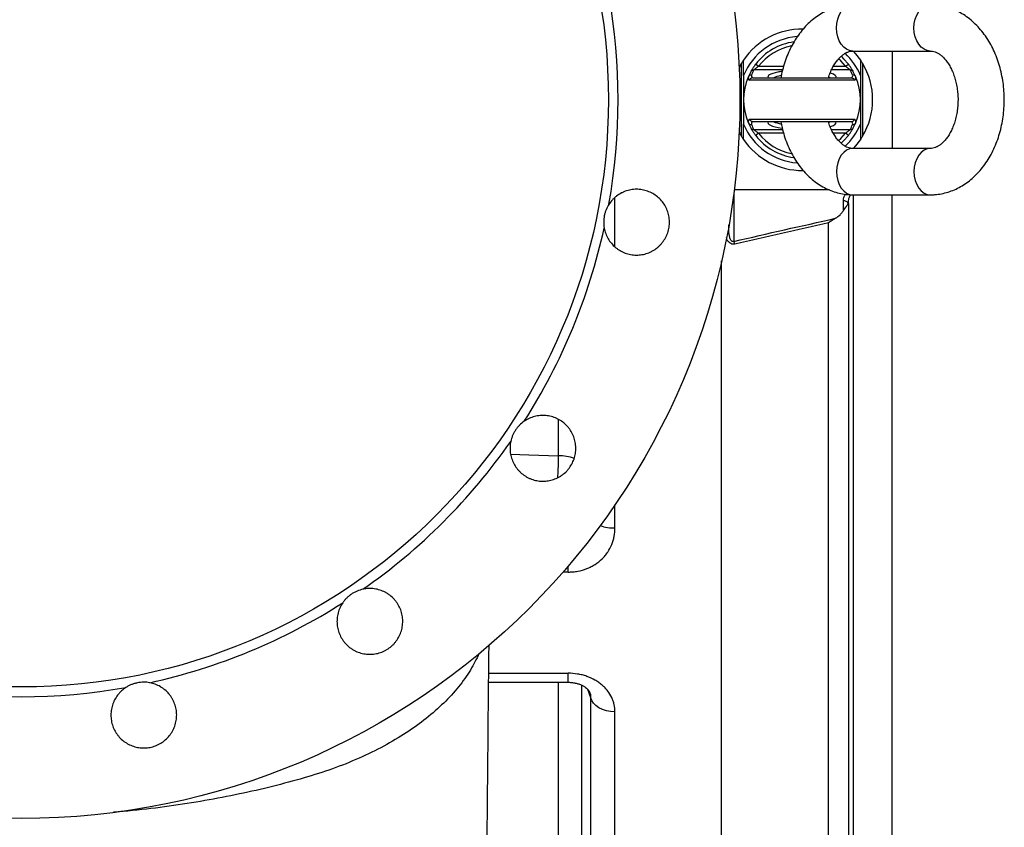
# Model space of a CAD drawing. Header units: millimetres. Extents: x 896 to 16363, y 5425 to 12175.
# Tile 3 of 15: x 2917 to 4939, y 7682 to 9340. Entities that reach past the tile are written whole.
import ezdxf

# ---------------------------------------------------------------- set-up
doc = ezdxf.new("R2010")
doc.units = ezdxf.units.MM
doc.header["$LTSCALE"] = 5

msp = doc.modelspace()

# ---------------------------------------------------------------- linework, layer by layer
at = {"color": 7, "linetype": 'Continuous', "lineweight": 25}
for p, q in [((4627.6, 9275.2), (4786.7, 9275.2)), ((4708.3, 9275.2), (4708.3, 9075.2)), ((4399.2, 9100.3), (4399.2, 9250.1)), ((4428.3, 9248.5), (4434.2, 9243.9)), ((4612.4, 9243.9), (4618.4, 9248.5)), ((4647.5, 9250.1), (4647.5, 9100.3)), ((4403.3, 9225.2), (4403.3, 9175.2)), ((4422.4, 9220.2), (4624.3, 9220.2)), ((4643.3, 9225.2), (4643.3, 9175.2)), ((4631.3, 9215.2), (4415.4, 9215.2)), ((4403.3, 9175.2), (4403.3, 9125.2)), ((4643.3, 9175.2), (4643.3, 9125.2)), ((4415.4, 9135.2), (4631.3, 9135.2)), ((4624.3, 9130.2), (4422.4, 9130.2)), ((4434.2, 9106.5), (4428.3, 9101.9)), ((4618.4, 9101.9), (4612.4, 9106.5)), ((4786.7, 9075.2), (4627.6, 9075.2)), ((4579.5, 8990.2), (4384.2, 8990.2)), ((4627.6, 8980.2), (4786.7, 8980.2)), ((4708.3, 7205.2), (4708.3, 8980.2)), ((4608.3, 8947.9), (4608.3, 8967.8)), ((4373.3, 8906.2), (4373.3, 8918.5)), ((4358.3, 7300.2), (4358.3, 8844.7)), ((3879.9, 7979.8), (4043.2, 7979.8))]:
    msp.add_line(p, q, dxfattribs=at)
at = {"color": 8, "linetype": 'Continuous', "lineweight": 25}
for p, q in [((4434.2, 9243.9), (4485.5, 9243.9)), ((4587.6, 9243.9), (4612.4, 9243.9)), ((4483.5, 9236.5), (4424.6, 9236.5)), ((4622.1, 9236.5), (4583.8, 9236.5)), ((4424.6, 9113.9), (4483.5, 9113.9)), ((4485.5, 9106.5), (4434.2, 9106.5)), ((4583.8, 9113.9), (4622.1, 9113.9)), ((4612.4, 9106.5), (4587.5, 9106.5)), ((4383.3, 8983.6), (4383.3, 8884.5)), ((4628.5, 8980.6), (4628.5, 7203.8)), ((4139.3, 8873), (4139.3, 8974.7)), ((4618.4, 8962.6), (4618.4, 7213)), ((4578, 7258), (4578, 8922.6)), ((4023.5, 8444.8), (4023.5, 8518.8)), ((4139.3, 8296.4), (4139.3, 8344)), ((4043.2, 8206), (4043.2, 8218.2)), ((4043.2, 8206), (4032.7, 8206)), ((3880.1, 7998.4), (4043.2, 7998.4)), ((4043.2, 7979.8), (4043.2, 7998.4)), ((4023.5, 7517.8), (4023.5, 7979.8)), ((4071.3, 7474.8), (4071.3, 7973.2)), ((4089.8, 7948.1), (4083.4, 7965.2)), ((4089.8, 7343.2), (4089.8, 7948.1)), ((4139.3, 7300.2), (4139.3, 7919.3))]:
    msp.add_line(p, q, dxfattribs=at)
at = {"color": 8, "linetype": 'Continuous', "lineweight": 25, "flags": 128}
for points in [[(4627.6, 9275.2), (4621.1, 9276.1), (4614.8, 9278.8), (4609, 9283.2), (4603.9, 9289.1), (4599.7, 9296.3), (4596.6, 9304.5), (4594.7, 9313.4), (4594.1, 9322.7), (4594.7, 9332), (4596.6, 9340.9), (4599.7, 9349.1), (4603.9, 9356.3), (4609, 9362.2), (4614.8, 9366.6), (4621.1, 9369.3), (4627.6, 9370.2)], [(4786.7, 9275.2), (4780.2, 9276.1), (4773.9, 9278.8), (4768.1, 9283.2), (4763, 9289.1), (4758.8, 9296.3), (4755.7, 9304.5), (4753.8, 9313.4), (4753.1, 9322.7), (4753.8, 9332), (4755.7, 9340.9), (4758.8, 9349.1), (4763, 9356.3), (4768.1, 9362.2), (4773.9, 9366.6), (4780.2, 9369.3), (4786.7, 9370.2)], [(4612.4, 9243.9), (4602.7, 9254.9), (4598.4, 9259)], [(4598.3, 9091.3), (4602.7, 9095.5), (4612.4, 9106.5)], [(4627.6, 9075.2), (4621.1, 9074.3), (4614.8, 9071.6), (4609, 9067.2), (4603.9, 9061.3), (4599.7, 9054.1), (4596.6, 9045.9), (4594.7, 9037), (4594.1, 9027.7), (4594.7, 9018.4), (4596.6, 9009.5), (4599.7, 9001.3), (4603.9, 8994.1), (4609, 8988.2), (4614.8, 8983.8), (4621.1, 8981.1), (4627.6, 8980.2), (4627.6, 8980.2)], [(4786.7, 9075.2), (4780.2, 9074.3), (4773.9, 9071.6), (4768.1, 9067.2), (4763, 9061.3), (4758.8, 9054.1), (4755.7, 9045.9), (4753.8, 9037), (4753.1, 9027.7), (4753.8, 9018.4), (4755.7, 9009.5), (4758.8, 9001.3), (4763, 8994.1), (4768.1, 8988.2), (4773.9, 8983.8), (4780.2, 8981.1), (4786.7, 8980.2)], [(3925.2, 8447.6), (3962.5, 8446.5), (4023.5, 8444.8)], [(4022.2, 8399.7), (4022.3, 8402.8), (4022.6, 8409.6), (4022.8, 8416.7), (4023.1, 8423.9), (4023.2, 8431.1), (4023.4, 8438.1), (4023.5, 8444.8)]]:
    msp.add_lwpolyline(points, dxfattribs=at)
at = {"color": 7, "linetype": 'Continuous', "lineweight": 25, "flags": 128}
for points in [[(4603.6, 9264.4), (4608.8, 9259.5), (4618.4, 9248.5)], [(4628.3, 9275.2), (4633.2, 9269.8), (4643.3, 9256.6)], [(4618.4, 9101.9), (4608.8, 9090.9), (4603.6, 9086)], [(4643.3, 9093.8), (4633.2, 9080.6), (4628.3, 9075.2)], [(4139.3, 7919.3), (4130.4, 7919.8), (4121.8, 7921.4), (4113.7, 7924), (4106.5, 7927.5), (4100.3, 7931.8), (4095.4, 7936.8), (4091.8, 7942.3), (4089.8, 7948.1)]]:
    msp.add_lwpolyline(points, dxfattribs=at)
at = {"color": 7, "linetype": 'Continuous', "lineweight": 25}
for radius in [1475, 1205]:
    msp.add_circle((2920.8, 9175.2), radius, dxfattribs=at)
for centre, radius, start, end in [((2920.8, 9175.2), 1225, 349.9132, 10.0868), ((4523.3, 9175.2), 145, 89.3636, 145.8516), ((4523.3, 9175.2), 130, 94.5141, 157.3801), ((4523.3, 9175.2), 120, 98.0343, 142.3738), ((4523.3, 9175.2), 130, 22.6199, 47.1686), ((4523.3, 9175.2), 145, 148.8902, 152.8195), ((4523.3, 9175.2), 145, 328.8902, 31.1098), ((4523.3, 9175.2), 120, 157.1539, 202.8461), ((4418.1, 9220.1), 5.63, 162.7903, 240.9577), ((4523.3, 9175.2), 120, 151.339, 157.1539), ((4419.5, 9218.9), 7.34, 88.7254, 156.827), ((4424.4, 9229.2), 7.3, 88.4964, 151.0501), ((4424.6, 9224.7), 5.19, 162.3254, 239.69), ((4523.3, 9182.6), 112.5, 151.339, 157.1539), ((4523.3, 9182.6), 112.5, 22.8461, 28.661), ((4622.2, 9229.2), 7.3, 28.9499, 91.5036), ((4622.1, 9224.7), 5.19, 300.31, 17.6746), ((4627.2, 9218.9), 7.34, 23.173, 91.2746), ((4523.3, 9175.2), 120, 22.8461, 28.661), ((4628.5, 9220.1), 5.63, 299.0423, 17.2097), ((4523.3, 9175.2), 120, 337.1539, 22.8461), ((4523.3, 9175.2), 130, 202.6199, 265.5708), ((4418.1, 9130.3), 5.63, 119.0423, 197.2097), ((4419.5, 9131.5), 7.34, 203.173, 271.2746), ((4523.3, 9175.2), 120, 202.8461, 208.661), ((4424.4, 9121.2), 7.3, 208.9499, 271.5036), ((4424.6, 9125.7), 5.19, 120.31, 197.6746), ((4523.3, 9167.8), 112.5, 202.8461, 208.661), ((4523.3, 9175.2), 130, 312.8133, 337.3801), ((4523.3, 9167.8), 112.5, 331.339, 337.1539), ((4622.2, 9121.2), 7.3, 268.4964, 331.0501), ((4622.1, 9125.7), 5.19, 342.3254, 59.69), ((4627.2, 9131.5), 7.34, 268.7254, 336.827), ((4523.3, 9175.2), 120, 331.339, 337.1539), ((4628.5, 9130.3), 5.63, 342.7903, 60.9577), ((4523.3, 9175.2), 145, 207.1805, 211.1098), ((4523.3, 9175.2), 120, 217.6262, 261.8051), ((4523.3, 9175.2), 145, 214.1484, 270.6211), ((4609.2, 8958), 9.84, 25.6743, 95.2095), ((2920.8, 9175.2), 1225, 327.4132, 347.5868), ((4352.9, 8871), 33.3, 13.8481, 23.8997), ((2920.8, 9175.2), 1225, 304.9132, 325.0868), ((2920.8, 9175.2), 1225, 282.4132, 302.5868), ((2920.8, 9175.2), 1225, 259.9132, 280.0868)]:
    msp.add_arc(centre, radius, start, end, dxfattribs=at)
at = {"color": 8, "linetype": 'Continuous', "lineweight": 25}
for centre, radius, start, end in [((4523.3, 9175.2), 112.5, 101.185, 142.3738), ((4523.3, 9175.2), 112.5, 217.6262, 259.0649), ((4371.3, 8904.3), 2.78, 43.3832, 91.1247), ((4024.3, 8357.1), 87.6, 68.9999, 90.4789), ((4138.2, 8387.5), 91.1, 251.3376, 270.7061)]:
    msp.add_arc(centre, radius, start, end, dxfattribs=at)
for centre, major_axis, ratio, start_param, end_param in [((4523.3, 9222.3), (70, 0), 0.194444, 2.359494, 3.30038), ((4523.3, 9215), (62.5, 0), 0.217778, 2.332936, 2.748801), ((4523.3, 9215), (62.5, 0), 0.217778, 0.392792, 0.505614), ((4523.3, 9222.3), (70, 0), 0.194444, 6.124398, 6.873064), ((4523.3, 9128), (70, 0), 0.194444, 2.982805, 4.08236), ((4523.3, 9135.4), (62.5, 0), 0.217778, 3.534384, 3.966376), ((4523.3, 9135.4), (62.5, 0), 0.217778, 5.798226, 5.890394), ((4523.3, 9128), (70, 0), 0.194444, 5.695642, 6.441973)]:
    msp.add_ellipse(centre, major_axis=major_axis, ratio=ratio, start_param=start_param, end_param=end_param, dxfattribs=at)
at = {"color": 7, "linetype": 'Continuous', "lineweight": 25}
msp.add_ellipse((4523.3, 9222.3), major_axis=(70, 0), ratio=0.194444, start_param=2.198575, end_param=2.359494, dxfattribs=at)
for points, knots in [([(4627.6, 9370.2), (4624.5, 9370.1), (4616.8, 9369.9), (4604.6, 9368.2), (4591.1, 9364.9), (4578, 9360), (4565.3, 9353.6), (4553.1, 9345.8), (4541.5, 9336.7), (4530.5, 9326.2), (4520.4, 9314.4), (4511.1, 9301.4), (4502.8, 9287.4), (4495.4, 9272.4), (4489.2, 9256.6), (4484.2, 9240.2), (4481.1, 9227.9), (4480.1, 9221.2), (4479.9, 9220.2)], [0, 0, 0, 0, 0.043347, 0.107587, 0.171818, 0.236302, 0.301288, 0.366971, 0.43348, 0.500863, 0.569079, 0.638019, 0.707523, 0.777422, 0.847564, 0.917826, 0.988119, 1, 1, 1, 1]), ([(4786.7, 8980.2), (4789.8, 8980.3), (4797.6, 8980.4), (4809.8, 8982.2), (4823.3, 8985.5), (4836.4, 8990.4), (4849.1, 8996.8), (4861.3, 9004.5), (4872.9, 9013.7), (4883.8, 9024.2), (4894, 9036), (4903.3, 9049), (4911.6, 9063), (4918.9, 9078), (4925.2, 9093.8), (4930.3, 9110.2), (4934.2, 9127.2), (4936.9, 9144.6), (4938.4, 9162.2), (4938.7, 9179.9), (4937.8, 9197.6), (4935.6, 9215.1), (4932.2, 9232.4), (4927.6, 9249.2), (4921.8, 9265.5), (4914.9, 9281.1), (4906.8, 9295.8), (4897.7, 9309.6), (4887.5, 9322.2), (4876.4, 9333.6), (4864.5, 9343.6), (4851.8, 9352.1), (4838.7, 9359), (4825.1, 9364.3), (4811.3, 9367.9), (4798.5, 9369.9), (4790.3, 9370.1), (4786.7, 9370.2)], [0, 0, 0, 0, 0.0183614, 0.0455734, 0.072781, 0.1000965, 0.1276239, 0.1554469, 0.18362, 0.2121628, 0.241059, 0.2702613, 0.299703, 0.329312, 0.3590235, 0.3887861, 0.4185618, 0.4483391, 0.4781181, 0.5079069, 0.5377187, 0.5675647, 0.5974586, 0.6274123, 0.6574315, 0.6875115, 0.7176271, 0.7477264, 0.7777401, 0.8075804, 0.8371519, 0.8663693, 0.8951748, 0.9235511, 0.9515241, 0.9791574, 1, 1, 1, 1]), ([(4577.4, 9220.2), (4577.5, 9220.2), (4578.5, 9224), (4581.2, 9230.9), (4585.5, 9240.6), (4590.5, 9249.1), (4595.8, 9256.5), (4601.3, 9262.6), (4606.9, 9267.4), (4612.3, 9271), (4617.6, 9273.4), (4622.7, 9274.9), (4625.9, 9275.1), (4627.6, 9275.2)], [0, 0, 0, 0, 0.0009705, 0.0968368, 0.1922157, 0.2871898, 0.382002, 0.4769906, 0.5728502, 0.670788, 0.7727845, 0.8821297, 1, 1, 1, 1]), ([(4786.7, 9275.2), (4787.4, 9275.2), (4789.8, 9275.1), (4793.9, 9274.4), (4799.2, 9272.4), (4804.6, 9269.5), (4810.1, 9265.3), (4815.7, 9259.8), (4821.3, 9252.9), (4826.6, 9244.8), (4831.3, 9235.6), (4835.4, 9225.4), (4838.8, 9214.3), (4841.3, 9202.7), (4843, 9190.5), (4843.7, 9178.1), (4843.4, 9165.6), (4842.2, 9153.3), (4840, 9141.3), (4837, 9130), (4833.3, 9119.4), (4828.8, 9109.8), (4823.9, 9101.2), (4818.6, 9093.9), (4813, 9087.8), (4807.5, 9083), (4802.1, 9079.4), (4796.8, 9077), (4791.7, 9075.5), (4788.4, 9075.3), (4786.7, 9075.2)], [0, 0, 0, 0, 0.017181, 0.062139, 0.101414, 0.137691, 0.172273, 0.208942, 0.244632, 0.279886, 0.315024, 0.350174, 0.385415, 0.420777, 0.456249, 0.491799, 0.527379, 0.562931, 0.59839, 0.63371, 0.668859, 0.703829, 0.738651, 0.773414, 0.808241, 0.843387, 0.879296, 0.916692, 0.956783, 1, 1, 1, 1]), ([(4399.2, 9250.1), (4399.7, 9250.9), (4400.1, 9251.6), (4401, 9253), (4401.4, 9253.7), (4402.2, 9254.9), (4402.6, 9255.5), (4403.2, 9256.3), (4403.3, 9256.6), (4403.3, 9256.6)], [0, 0, 0, 0, 0.25, 0.25, 0.5, 0.5, 0.75, 0.75, 1, 1, 1, 1]), ([(4428.3, 9248.5), (4427.1, 9246.9), (4425.9, 9245.2), (4423.7, 9242), (4422.6, 9240.4), (4421.2, 9238.2), (4420.8, 9237.5), (4420, 9236.2), (4419.7, 9235.6), (4419, 9234.5), (4418.8, 9234), (4418.3, 9233.3), (4418.2, 9233), (4418, 9232.8)], [0, 0, 0, 0, 0.25, 0.25, 0.5, 0.5, 0.625, 0.625, 0.75, 0.75, 0.875, 0.875, 1, 1, 1, 1]), ([(4424.6, 9236.5), (4424.7, 9236.6), (4424.9, 9236.8), (4425.4, 9237.3), (4425.8, 9237.5), (4426.8, 9238.4), (4427.6, 9239.1), (4429.3, 9240.5), (4430.3, 9241.2), (4432.2, 9242.5), (4433.2, 9243.2), (4434.2, 9243.9)], [0, 0, 0, 0, 0.125, 0.125, 0.25, 0.25, 0.5, 0.5, 0.75, 0.75, 1, 1, 1, 1]), ([(4612.4, 9243.9), (4613.5, 9243.2), (4614.4, 9242.5), (4616.4, 9241.2), (4617.3, 9240.5), (4619.1, 9239.1), (4619.9, 9238.4), (4620.9, 9237.5), (4621.2, 9237.3), (4621.7, 9236.8), (4621.9, 9236.6), (4622.1, 9236.5)], [0, 0, 0, 0, 0.25, 0.25, 0.5, 0.5, 0.75, 0.75, 0.875, 0.875, 1, 1, 1, 1]), ([(4628.6, 9232.8), (4628.5, 9233), (4628.4, 9233.3), (4627.9, 9234.1), (4627.6, 9234.5), (4627, 9235.6), (4626.7, 9236.2), (4625.9, 9237.6), (4625.4, 9238.3), (4624.5, 9239.7), (4624, 9240.5), (4623, 9242.1), (4622.4, 9242.9), (4620.8, 9245.3), (4619.6, 9246.9), (4618.4, 9248.5)], [0, 0, 0, 0, 0.125, 0.125, 0.25, 0.25, 0.375, 0.375, 0.5, 0.5, 0.625, 0.625, 0.75, 0.75, 1, 1, 1, 1]), ([(4643.3, 9256.6), (4643.3, 9256.6), (4643.4, 9256.5), (4643.5, 9256.3), (4643.7, 9256.1), (4643.9, 9255.7), (4644.1, 9255.5), (4644.5, 9254.9), (4644.6, 9254.6), (4645.3, 9253.7), (4645.7, 9253), (4646.6, 9251.6), (4647, 9250.9), (4647.5, 9250.1)], [0, 0, 0, 0, 0.125, 0.125, 0.25, 0.25, 0.375, 0.375, 0.5, 0.5, 0.75, 0.75, 1, 1, 1, 1]), ([(4422, 9220.2), (4421.3, 9220.1), (4420.6, 9220), (4419.2, 9219.5), (4418.6, 9219.1), (4417.4, 9218.3), (4416.9, 9217.7), (4416, 9216.6), (4415.7, 9215.9), (4415.4, 9215.2)], [0, 0, 0, 0, 0.25, 0.25, 0.5, 0.5, 0.75, 0.75, 1, 1, 1, 1]), ([(4624.7, 9220.2), (4625.4, 9220.1), (4626.1, 9220), (4627.5, 9219.5), (4628.1, 9219.1), (4629.3, 9218.3), (4629.8, 9217.7), (4630.7, 9216.6), (4631, 9215.9), (4631.3, 9215.2)], [0, 0, 0, 0, 0.25, 0.25, 0.5, 0.5, 0.75, 0.75, 1, 1, 1, 1]), ([(4422, 9130.2), (4421.3, 9130.2), (4420.6, 9130.4), (4419.2, 9130.9), (4418.6, 9131.2), (4417.4, 9132.1), (4416.9, 9132.7), (4416, 9133.8), (4415.7, 9134.5), (4415.4, 9135.2)], [0, 0, 0, 0, 0.25, 0.25, 0.5, 0.5, 0.75, 0.75, 1, 1, 1, 1]), ([(4418, 9117.6), (4418.2, 9117.4), (4418.3, 9117.1), (4418.8, 9116.3), (4419, 9115.9), (4419.7, 9114.8), (4420, 9114.2), (4420.8, 9112.8), (4421.2, 9112.1), (4422.2, 9110.7), (4422.7, 9109.9), (4423.7, 9108.3), (4424.2, 9107.5), (4425.9, 9105.1), (4427.1, 9103.5), (4428.3, 9101.9)], [0, 0, 0, 0, 0.125, 0.125, 0.25, 0.25, 0.375, 0.375, 0.5, 0.5, 0.625, 0.625, 0.75, 0.75, 1, 1, 1, 1]), ([(4480, 9130.2), (4480.7, 9126.1), (4482.5, 9116.3), (4486.8, 9101.2), (4492.5, 9084.9), (4499.5, 9069.3), (4507.6, 9054.6), (4516.7, 9040.8), (4526.9, 9028.2), (4538, 9016.8), (4549.9, 9006.8), (4562.5, 8998.3), (4575.7, 8991.4), (4589.3, 8986.1), (4603.1, 8982.4), (4615.9, 8980.5), (4624.1, 8980.3), (4627.6, 8980.2)], [0, 0, 0, 0, 0.049619, 0.120338, 0.191212, 0.26223, 0.333331, 0.404394, 0.475255, 0.545707, 0.615524, 0.684504, 0.752513, 0.819508, 0.885551, 0.950792, 1, 1, 1, 1]), ([(4627.6, 9075.2), (4627, 9075.2), (4624.5, 9075.3), (4620.5, 9076), (4615.1, 9078), (4609.8, 9080.9), (4604.3, 9085.1), (4598.6, 9090.6), (4593, 9097.5), (4587.8, 9105.6), (4583.1, 9114.9), (4579.6, 9123.1), (4578.1, 9128.5), (4577.6, 9130.2)], [0, 0, 0, 0, 0.046897, 0.169609, 0.276812, 0.375829, 0.470221, 0.57031, 0.667726, 0.763954, 0.859862, 0.955805, 1, 1, 1, 1]), ([(4618.4, 9101.9), (4619.6, 9103.5), (4620.8, 9105.2), (4623, 9108.4), (4624.1, 9109.9), (4625.4, 9112.1), (4625.9, 9112.9), (4626.7, 9114.2), (4627, 9114.8), (4627.7, 9115.9), (4627.9, 9116.4), (4628.4, 9117.1), (4628.5, 9117.4), (4628.6, 9117.6)], [0, 0, 0, 0, 0.25, 0.25, 0.5, 0.5, 0.625, 0.625, 0.75, 0.75, 0.875, 0.875, 1, 1, 1, 1]), ([(4624.7, 9130.2), (4625.4, 9130.2), (4626.1, 9130.4), (4627.5, 9130.9), (4628.1, 9131.2), (4629.3, 9132.1), (4629.8, 9132.7), (4630.7, 9133.8), (4631, 9134.5), (4631.3, 9135.2)], [0, 0, 0, 0, 0.25, 0.25, 0.5, 0.5, 0.75, 0.75, 1, 1, 1, 1]), ([(4403.3, 9093.8), (4403.3, 9093.8), (4403.3, 9093.9), (4403.1, 9094.1), (4403, 9094.3), (4402.7, 9094.7), (4402.6, 9094.9), (4402.2, 9095.5), (4402, 9095.8), (4401.4, 9096.7), (4401, 9097.4), (4400.1, 9098.8), (4399.7, 9099.5), (4399.2, 9100.3)], [0, 0, 0, 0, 0.125, 0.125, 0.25, 0.25, 0.375, 0.375, 0.5, 0.5, 0.75, 0.75, 1, 1, 1, 1]), ([(4434.2, 9106.5), (4433.2, 9107.2), (4432.2, 9107.8), (4430.3, 9109.2), (4429.4, 9109.9), (4427.6, 9111.3), (4426.8, 9112), (4425.8, 9112.9), (4425.4, 9113.1), (4424.9, 9113.6), (4424.7, 9113.8), (4424.6, 9113.9)], [0, 0, 0, 0, 0.25, 0.25, 0.5, 0.5, 0.75, 0.75, 0.875, 0.875, 1, 1, 1, 1]), ([(4622.1, 9113.9), (4621.9, 9113.8), (4621.7, 9113.6), (4621.2, 9113.1), (4620.9, 9112.9), (4619.9, 9112), (4619.1, 9111.3), (4617.3, 9109.9), (4616.4, 9109.2), (4614.5, 9107.9), (4613.5, 9107.2), (4612.4, 9106.5)], [0, 0, 0, 0, 0.125, 0.125, 0.25, 0.25, 0.5, 0.5, 0.75, 0.75, 1, 1, 1, 1]), ([(4647.5, 9100.3), (4647, 9099.5), (4646.6, 9098.8), (4645.7, 9097.4), (4645.3, 9096.7), (4644.5, 9095.5), (4644.1, 9094.9), (4643.5, 9094.1), (4643.3, 9093.8), (4643.3, 9093.8)], [0, 0, 0, 0, 0.25, 0.25, 0.5, 0.5, 0.75, 0.75, 1, 1, 1, 1]), ([(4117.2, 8911.9), (4117.9, 8908.1), (4118.9, 8904.3), (4121.6, 8897), (4123.3, 8893.4), (4127.2, 8886.8), (4129.4, 8883.6), (4134.5, 8877.6), (4137.2, 8874.8), (4141.7, 8871.1), (4143.2, 8869.9), (4146.4, 8867.7), (4148, 8866.6), (4153.1, 8863.7), (4156.6, 8862), (4162.1, 8860), (4163.9, 8859.4), (4167.7, 8858.4), (4169.6, 8858), (4175.3, 8856.9), (4179.2, 8856.6), (4185, 8856.5), (4186.9, 8856.6), (4190.8, 8856.9), (4192.8, 8857.1), (4198.6, 8858.1), (4202.3, 8859), (4207.8, 8861), (4209.6, 8861.7), (4213.1, 8863.3), (4214.9, 8864.2), (4220, 8867), (4223.2, 8869.2), (4227.7, 8872.9), (4229.2, 8874.2), (4232, 8876.9), (4233.3, 8878.3), (4237.2, 8882.7), (4239.4, 8885.9), (4242.4, 8890.9), (4243.4, 8892.6), (4245.1, 8896.1), (4245.9, 8897.9), (4248, 8903.3), (4249, 8907), (4250.2, 8912.7), (4250.5, 8914.7), (4250.9, 8918.6), (4251, 8920.5), (4251.2, 8926.3), (4250.9, 8930.2), (4250.1, 8936), (4249.7, 8937.9), (4248.8, 8941.7), (4248.2, 8943.6), (4246.4, 8949.1), (4244.9, 8952.6), (4241.2, 8959.5), (4239, 8962.8), (4234.2, 8968.9), (4231.5, 8971.7), (4225.8, 8976.9), (4222.6, 8979.3), (4216, 8983.4), (4212.6, 8985.1), (4207.2, 8987.3), (4205.3, 8988), (4201.6, 8989.1), (4199.7, 8989.6), (4194, 8990.8), (4190.2, 8991.3), (4184.3, 8991.5), (4182.4, 8991.5), (4178.5, 8991.4), (4176.5, 8991.2), (4170.8, 8990.4), (4167, 8989.6), (4161.4, 8987.8), (4159.6, 8987.1), (4156, 8985.6), (4154.2, 8984.8), (4149, 8982.1), (4145.8, 8980.1), (4141.1, 8976.5), (4139.6, 8975.2), (4136.7, 8972.6), (4135.3, 8971.3), (4131.4, 8967), (4129, 8963.9), (4126.9, 8960.6)], [0, 0, 0, 0, 0.03125, 0.03125, 0.0625, 0.0625, 0.09375, 0.09375, 0.125, 0.125, 0.140625, 0.140625, 0.15625, 0.15625, 0.1875, 0.1875, 0.203125, 0.203125, 0.21875, 0.21875, 0.25, 0.25, 0.265625, 0.265625, 0.28125, 0.28125, 0.3125, 0.3125, 0.328125, 0.328125, 0.34375, 0.34375, 0.375, 0.375, 0.390625, 0.390625, 0.40625, 0.40625, 0.4375, 0.4375, 0.453125, 0.453125, 0.46875, 0.46875, 0.5, 0.5, 0.515625, 0.515625, 0.53125, 0.53125, 0.5625, 0.5625, 0.578125, 0.578125, 0.59375, 0.59375, 0.625, 0.625, 0.65625, 0.65625, 0.6875, 0.6875, 0.71875, 0.71875, 0.75, 0.75, 0.765625, 0.765625, 0.78125, 0.78125, 0.8125, 0.8125, 0.828125, 0.828125, 0.84375, 0.84375, 0.875, 0.875, 0.890625, 0.890625, 0.90625, 0.90625, 0.9375, 0.9375, 0.953125, 0.953125, 0.96875, 0.96875, 1, 1, 1, 1]), ([(4126.9, 8960.6), (4124.7, 8957.2), (4122.8, 8953.5), (4120.3, 8947.6), (4119.6, 8945.6), (4118.3, 8941.4), (4117.8, 8939.3), (4117, 8935.1), (4116.7, 8932.9), (4116.2, 8928.6), (4116.1, 8926.5), (4116.1, 8922.2), (4116.2, 8920.1), (4116.6, 8915.9), (4116.8, 8913.9), (4117.2, 8911.9)], [0, 0, 0, 0, 0.25, 0.25, 0.375, 0.375, 0.5, 0.5, 0.625, 0.625, 0.75, 0.75, 0.875, 0.875, 1, 1, 1, 1]), ([(4608.3, 8947.9), (4610.6, 8951.2), (4612.7, 8954), (4615.3, 8957.6), (4616, 8958.7), (4617, 8960.2), (4617.2, 8960.7), (4617.6, 8961.4), (4617.7, 8961.6), (4617.9, 8961.9), (4618, 8962.1), (4618.1, 8962.2)], [0, 0, 0, 0, 0.5, 0.5, 0.75, 0.75, 0.875, 0.875, 0.9375, 0.9375, 1, 1, 1, 1]), ([(4592, 8932), (4595.6, 8934.1), (4598.6, 8936.6), (4602.7, 8940.6), (4603.9, 8942), (4606.3, 8944.9), (4607.3, 8946.4), (4608.3, 8947.9)], [0, 0, 0, 0, 0.5, 0.5, 0.75, 0.75, 1, 1, 1, 1]), ([(4592, 8932), (4589.8, 8930.5), (4587.5, 8929), (4584, 8926.7), (4582.8, 8925.9), (4580.4, 8924.3), (4579.2, 8923.4), (4578, 8922.6)], [0, 0, 0, 0, 0.5, 0.5, 0.75, 0.75, 1, 1, 1, 1]), ([(4383.3, 8884.5), (4382.8, 8884.3), (4382.3, 8884.1), (4381.1, 8884.1), (4380.5, 8884.2), (4379.4, 8884.8), (4378.9, 8885.2), (4378.1, 8886), (4377.7, 8886.5), (4376.8, 8887.9), (4376.3, 8888.9), (4375.4, 8891), (4375.1, 8892.1), (4374.3, 8895.3), (4373.9, 8897.5), (4373.4, 8901.9), (4373.3, 8904), (4373.3, 8906.2)], [0, 0, 0, 0, 0.0625, 0.0625, 0.125, 0.125, 0.1875, 0.1875, 0.25, 0.25, 0.375, 0.375, 0.5, 0.5, 0.75, 0.75, 1, 1, 1, 1]), ([(3925.4, 8474.1), (3924.5, 8470.3), (3924.1, 8466.4), (3923.8, 8460.6), (3923.8, 8458.7), (3924, 8454.8), (3924.2, 8452.8), (3925, 8447), (3925.8, 8443.2), (3927.6, 8437.7), (3928.2, 8435.9), (3929.7, 8432.3), (3930.6, 8430.5), (3933.3, 8425.3), (3935.3, 8422), (3938.9, 8417.4), (3940.1, 8415.9), (3942.7, 8413), (3944.1, 8411.7), (3948.4, 8407.7), (3951.5, 8405.3), (3956.4, 8402.2), (3958, 8401.2), (3961.5, 8399.3), (3963.2, 8398.5), (3968.6, 8396.2), (3972.3, 8395), (3978, 8393.7), (3979.9, 8393.4), (3983.7, 8392.8), (3985.7, 8392.6), (3991.5, 8392.3), (3995.4, 8392.4), (4001.2, 8393.1), (4003.1, 8393.4), (4006.9, 8394.2), (4008.8, 8394.7), (4014.4, 8396.3), (4018, 8397.8), (4023.2, 8400.4), (4024.9, 8401.3), (4028.3, 8403.3), (4029.9, 8404.4), (4034.6, 8407.9), (4037.5, 8410.5), (4041.5, 8414.7), (4042.8, 8416.1), (4045.2, 8419.2), (4046.4, 8420.8), (4049.6, 8425.6), (4051.5, 8429), (4053.9, 8434.3), (4054.6, 8436.1), (4055.8, 8439.8), (4056.4, 8441.7), (4057.8, 8447.4), (4058.4, 8451.2), (4059, 8458.9), (4058.9, 8462.9), (4058.1, 8470.6), (4057.4, 8474.4), (4055.3, 8481.9), (4053.9, 8485.6), (4050.5, 8492.6), (4048.6, 8495.9), (4045.2, 8500.7), (4044, 8502.2), (4041.4, 8505.2), (4040.1, 8506.6), (4036, 8510.7), (4033, 8513.2), (4028.2, 8516.5), (4026.5, 8517.5), (4023.2, 8519.5), (4021.4, 8520.4), (4016.1, 8522.8), (4012.5, 8524.1), (4006.9, 8525.6), (4004.9, 8526), (4001.1, 8526.7), (3999.2, 8527), (3993.4, 8527.5), (3989.5, 8527.5), (3983.7, 8527), (3981.7, 8526.7), (3977.9, 8526.1), (3976, 8525.7), (3970.4, 8524.2), (3966.7, 8522.9), (3961.4, 8520.4), (3959.7, 8519.5), (3956.3, 8517.6), (3954.6, 8516.6), (3953, 8515.4)], [0, 0, 0, 0, 0.03125, 0.03125, 0.046875, 0.046875, 0.0625, 0.0625, 0.09375, 0.09375, 0.109375, 0.109375, 0.125, 0.125, 0.15625, 0.15625, 0.171875, 0.171875, 0.1875, 0.1875, 0.21875, 0.21875, 0.234375, 0.234375, 0.25, 0.25, 0.28125, 0.28125, 0.296875, 0.296875, 0.3125, 0.3125, 0.34375, 0.34375, 0.359375, 0.359375, 0.375, 0.375, 0.40625, 0.40625, 0.421875, 0.421875, 0.4375, 0.4375, 0.46875, 0.46875, 0.484375, 0.484375, 0.5, 0.5, 0.53125, 0.53125, 0.546875, 0.546875, 0.5625, 0.5625, 0.59375, 0.59375, 0.625, 0.625, 0.65625, 0.65625, 0.6875, 0.6875, 0.71875, 0.71875, 0.734375, 0.734375, 0.75, 0.75, 0.78125, 0.78125, 0.796875, 0.796875, 0.8125, 0.8125, 0.84375, 0.84375, 0.859375, 0.859375, 0.875, 0.875, 0.90625, 0.90625, 0.921875, 0.921875, 0.9375, 0.9375, 0.96875, 0.96875, 0.984375, 0.984375, 1, 1, 1, 1]), ([(3953, 8515.4), (3949.6, 8513.1), (3946.4, 8510.5), (3941.9, 8505.9), (3940.5, 8504.3), (3937.7, 8501), (3936.4, 8499.2), (3934, 8495.6), (3932.9, 8493.8), (3930.9, 8489.9), (3929.9, 8488), (3928.3, 8484.1), (3927.6, 8482.1), (3926.3, 8478.1), (3925.8, 8476.1), (3925.4, 8474.1)], [0, 0, 0, 0, 0.25, 0.25, 0.375, 0.375, 0.5, 0.5, 0.625, 0.625, 0.75, 0.75, 0.875, 0.875, 1, 1, 1, 1]), ([(4043.2, 8206), (4046.5, 8206), (4049.8, 8206.2), (4056.4, 8206.8), (4059.7, 8207.2), (4069.4, 8209), (4075.6, 8210.8), (4084.5, 8214.3), (4087.4, 8215.6), (4093.1, 8218.5), (4095.9, 8220.1), (4103.7, 8225.1), (4108.5, 8228.9), (4115.1, 8235.3), (4117.2, 8237.6), (4121, 8242.2), (4122.8, 8244.6), (4127.7, 8251.9), (4130.5, 8257.1), (4133.8, 8265.2), (4134.8, 8268), (4136.4, 8273.6), (4137.1, 8276.4), (4138.8, 8284.8), (4139.3, 8290.6), (4139.3, 8296.4)], [0, 0, 0, 0, 0.0625, 0.0625, 0.125, 0.125, 0.25, 0.25, 0.3125, 0.3125, 0.375, 0.375, 0.5, 0.5, 0.5625, 0.5625, 0.625, 0.625, 0.75, 0.75, 0.8125, 0.8125, 0.875, 0.875, 1, 1, 1, 1]), ([(3580.6, 8143), (3578.4, 8139.8), (3576.5, 8136.4), (3574, 8131.2), (3573.3, 8129.4), (3572, 8125.7), (3571.4, 8123.9), (3569.9, 8118.2), (3569.2, 8114.4), (3568.7, 8108.6), (3568.6, 8106.6), (3568.6, 8102.7), (3568.7, 8100.8), (3569.2, 8094.9), (3569.9, 8091.1), (3571.4, 8085.5), (3572, 8083.7), (3573.3, 8080), (3574, 8078.2), (3576.5, 8072.9), (3578.4, 8069.5), (3581.7, 8064.7), (3582.9, 8063.2), (3585.3, 8060.2), (3586.7, 8058.7), (3590.8, 8054.5), (3593.7, 8052), (3598.4, 8048.7), (3600.1, 8047.6), (3603.4, 8045.6), (3605.2, 8044.7), (3610.4, 8042.1), (3614.1, 8040.8), (3619.6, 8039.2), (3621.5, 8038.7), (3625.4, 8038), (3627.3, 8037.7), (3633.1, 8037.1), (3637, 8037.1), (3642.8, 8037.5), (3644.7, 8037.7), (3648.6, 8038.3), (3650.5, 8038.7), (3656.2, 8040.1), (3659.8, 8041.4), (3665.2, 8043.7), (3666.9, 8044.6), (3670.3, 8046.4), (3672, 8047.5), (3676.9, 8050.7), (3679.9, 8053.1), (3684.1, 8057.1), (3685.4, 8058.5), (3688, 8061.5), (3689.3, 8063), (3692.7, 8067.7), (3694.8, 8071), (3698.2, 8077.9), (3699.7, 8081.6), (3701.9, 8089), (3702.7, 8092.8), (3703.6, 8100.5), (3703.7, 8104.5), (3703.3, 8112.2), (3702.8, 8116.1), (3701.5, 8121.7), (3701, 8123.6), (3699.7, 8127.4), (3699.1, 8129.2), (3696.8, 8134.5), (3695, 8138), (3691.8, 8142.9), (3690.7, 8144.5), (3688.3, 8147.6), (3687.1, 8149), (3683.1, 8153.3), (3680.3, 8155.9), (3675.6, 8159.5), (3674, 8160.6), (3670.7, 8162.7), (3669, 8163.7), (3663.9, 8166.3), (3660.3, 8167.8), (3654.7, 8169.6), (3652.8, 8170.1), (3649, 8171), (3647.1, 8171.3), (3641.4, 8172.1), (3637.5, 8172.3), (3631.6, 8172.1), (3629.7, 8171.9), (3625.8, 8171.4), (3623.9, 8171.1), (3621.9, 8170.7)], [0, 0, 0, 0, 0.03125, 0.03125, 0.046875, 0.046875, 0.0625, 0.0625, 0.09375, 0.09375, 0.109375, 0.109375, 0.125, 0.125, 0.15625, 0.15625, 0.171875, 0.171875, 0.1875, 0.1875, 0.21875, 0.21875, 0.234375, 0.234375, 0.25, 0.25, 0.28125, 0.28125, 0.296875, 0.296875, 0.3125, 0.3125, 0.34375, 0.34375, 0.359375, 0.359375, 0.375, 0.375, 0.40625, 0.40625, 0.421875, 0.421875, 0.4375, 0.4375, 0.46875, 0.46875, 0.484375, 0.484375, 0.5, 0.5, 0.53125, 0.53125, 0.546875, 0.546875, 0.5625, 0.5625, 0.59375, 0.59375, 0.625, 0.625, 0.65625, 0.65625, 0.6875, 0.6875, 0.71875, 0.71875, 0.734375, 0.734375, 0.75, 0.75, 0.78125, 0.78125, 0.796875, 0.796875, 0.8125, 0.8125, 0.84375, 0.84375, 0.859375, 0.859375, 0.875, 0.875, 0.90625, 0.90625, 0.921875, 0.921875, 0.9375, 0.9375, 0.96875, 0.96875, 0.984375, 0.984375, 1, 1, 1, 1]), ([(3621.9, 8170.7), (3618, 8169.8), (3614, 8168.6), (3608.1, 8166.1), (3606.1, 8165.2), (3602.3, 8163.1), (3600.5, 8162), (3596.9, 8159.6), (3595.1, 8158.3), (3591.7, 8155.6), (3590.1, 8154.1), (3587.1, 8151.1), (3585.7, 8149.6), (3583, 8146.4), (3581.8, 8144.7), (3580.6, 8143)], [0, 0, 0, 0, 0.25, 0.25, 0.375, 0.375, 0.5, 0.5, 0.625, 0.625, 0.75, 0.75, 0.875, 0.875, 1, 1, 1, 1]), ([(3840.2, 6685.2), (3841.1, 6698.7), (3842.8, 6724.8), (3845.2, 6764.1), (3847.4, 6801.6), (3849.5, 6837.2), (3851.3, 6871), (3853, 6902.6), (3854.5, 6931.9), (3855.8, 6957.9), (3856.9, 6980.7), (3857.9, 7000.3), (3858.7, 7018.5), (3859.5, 7036.1), (3860.3, 7053.9), (3861.1, 7072.1), (3862.4, 7104.5), (3864.4, 7152.7), (3866.8, 7218.4), (3869.1, 7288.3), (3871.2, 7362.4), (3873.1, 7440.9), (3874.8, 7522.9), (3876.2, 7606.8), (3877.2, 7690.7), (3877.9, 7758.6), (3878.4, 7809.4), (3878.7, 7842.4), (3878.9, 7872.4), (3879.2, 7899.1), (3879.3, 7918.8), (3879.5, 7933.2), (3879.6, 7944.7), (3879.7, 7959.6), (3879.9, 7978.7), (3880.2, 8001.8), (3880.5, 8027.9), (3880.7, 8046.3), (3880.8, 8055.7)], [0, 0, 0, 0, 0.039541, 0.076458, 0.110716, 0.142579, 0.172131, 0.199278, 0.223982, 0.246225, 0.264094, 0.279969, 0.294028, 0.307915, 0.322029, 0.336372, 0.350944, 0.397978, 0.447362, 0.498513, 0.550898, 0.605689, 0.661816, 0.717184, 0.771528, 0.824464, 0.846941, 0.867816, 0.886672, 0.90339, 0.917863, 0.923498, 0.930212, 0.939501, 0.951384, 0.965875, 0.982648, 1, 1, 1, 1]), ([(3860.3, 8038.7), (3854.7, 8027.4), (3843.3, 8004.1), (3818.8, 7970.1), (3788.5, 7936.9), (3752.6, 7905.3), (3711.5, 7875.7), (3665.4, 7848.3), (3614.6, 7823.6), (3559.9, 7801.5), (3520.6, 7789.4), (3500.9, 7783.4)], [0, 0, 0, 0, 0.104508, 0.214634, 0.325365, 0.436665, 0.548483, 0.660778, 0.773495, 0.886587, 1, 1, 1, 1]), ([(4139.3, 7919.3), (4139.3, 7924.2), (4138.8, 7929.1), (4137.1, 7936.4), (4136.4, 7938.8), (4134.8, 7943.6), (4133.8, 7946), (4130.5, 7953), (4127.7, 7957.5), (4122.7, 7964), (4120.9, 7966.1), (4117, 7970.2), (4115, 7972.1), (4110.7, 7975.9), (4108.4, 7977.7), (4103.5, 7981.1), (4100.9, 7982.8), (4093, 7987.3), (4087.4, 7989.9), (4079.9, 7992.5), (4078.4, 7993), (4075.4, 7993.9), (4073.8, 7994.4), (4069.1, 7995.6), (4065.9, 7996.2), (4056.3, 7997.8), (4049.8, 7998.4), (4043.2, 7998.4)], [0, 0, 0, 0, 0.125, 0.125, 0.1875, 0.1875, 0.25, 0.25, 0.375, 0.375, 0.4375, 0.4375, 0.5, 0.5, 0.5625, 0.5625, 0.625, 0.625, 0.75, 0.75, 0.78125, 0.78125, 0.8125, 0.8125, 0.875, 0.875, 1, 1, 1, 1]), ([(3135.4, 7969.1), (3132.1, 7967), (3129, 7964.6), (3124.8, 7960.7), (3123.4, 7959.3), (3120.8, 7956.4), (3119.5, 7954.9), (3116, 7950.3), (3113.9, 7947), (3111.2, 7941.8), (3110.4, 7940.1), (3108.9, 7936.5), (3108.2, 7934.6), (3106.5, 7929), (3105.6, 7925.3), (3104.9, 7919.5), (3104.7, 7917.6), (3104.5, 7913.7), (3104.5, 7911.7), (3104.7, 7905.9), (3105.2, 7902), (3106.4, 7896.4), (3106.9, 7894.5), (3108.1, 7890.8), (3108.7, 7888.9), (3110.9, 7883.5), (3112.7, 7880), (3115.8, 7875.1), (3116.8, 7873.5), (3119.2, 7870.4), (3120.4, 7868.9), (3124.3, 7864.5), (3127.2, 7861.8), (3131.7, 7858.2), (3133.3, 7857.1), (3136.6, 7855), (3138.2, 7854), (3143.4, 7851.2), (3146.9, 7849.6), (3152.5, 7847.8), (3154.3, 7847.3), (3158.1, 7846.4), (3160, 7846), (3165.8, 7845.1), (3169.7, 7844.9), (3175.5, 7845), (3177.4, 7845.1), (3181.3, 7845.6), (3183.3, 7845.9), (3189, 7847), (3192.7, 7848.1), (3198.1, 7850.2), (3199.9, 7850.9), (3203.4, 7852.7), (3205.2, 7853.6), (3210.1, 7856.6), (3213.3, 7858.9), (3219.1, 7864), (3221.9, 7866.8), (3226.8, 7872.8), (3229, 7876), (3232.8, 7882.8), (3234.4, 7886.4), (3237, 7893.7), (3237.9, 7897.4), (3238.9, 7903.2), (3239.2, 7905.1), (3239.5, 7909), (3239.5, 7911), (3239.5, 7916.8), (3239.1, 7920.7), (3238.1, 7926.4), (3237.7, 7928.3), (3236.6, 7932.1), (3236, 7933.9), (3234, 7939.4), (3232.4, 7942.9), (3229.5, 7947.9), (3228.4, 7949.6), (3226.2, 7952.8), (3225, 7954.3), (3221.2, 7958.8), (3218.5, 7961.5), (3214, 7965.3), (3212.5, 7966.5), (3209.3, 7968.7), (3207.7, 7969.8), (3202.6, 7972.7), (3199.1, 7974.4), (3193.7, 7976.4), (3191.8, 7977), (3188, 7978), (3186.1, 7978.5), (3184.2, 7978.8)], [0, 0, 0, 0, 0.03125, 0.03125, 0.046875, 0.046875, 0.0625, 0.0625, 0.09375, 0.09375, 0.109375, 0.109375, 0.125, 0.125, 0.15625, 0.15625, 0.171875, 0.171875, 0.1875, 0.1875, 0.21875, 0.21875, 0.234375, 0.234375, 0.25, 0.25, 0.28125, 0.28125, 0.296875, 0.296875, 0.3125, 0.3125, 0.34375, 0.34375, 0.359375, 0.359375, 0.375, 0.375, 0.40625, 0.40625, 0.421875, 0.421875, 0.4375, 0.4375, 0.46875, 0.46875, 0.484375, 0.484375, 0.5, 0.5, 0.53125, 0.53125, 0.546875, 0.546875, 0.5625, 0.5625, 0.59375, 0.59375, 0.625, 0.625, 0.65625, 0.65625, 0.6875, 0.6875, 0.71875, 0.71875, 0.734375, 0.734375, 0.75, 0.75, 0.78125, 0.78125, 0.796875, 0.796875, 0.8125, 0.8125, 0.84375, 0.84375, 0.859375, 0.859375, 0.875, 0.875, 0.90625, 0.90625, 0.921875, 0.921875, 0.9375, 0.9375, 0.96875, 0.96875, 0.984375, 0.984375, 1, 1, 1, 1]), ([(3184.2, 7978.8), (3180.1, 7979.6), (3176, 7980), (3169.6, 7979.9), (3167.4, 7979.8), (3163.1, 7979.4), (3161, 7979.1), (3156.8, 7978.2), (3154.7, 7977.7), (3150.5, 7976.4), (3148.4, 7975.7), (3144.5, 7974.1), (3142.6, 7973.2), (3138.9, 7971.3), (3137.1, 7970.2), (3135.4, 7969.1)], [0, 0, 0, 0, 0.25, 0.25, 0.375, 0.375, 0.5, 0.5, 0.625, 0.625, 0.75, 0.75, 0.875, 0.875, 1, 1, 1, 1]), ([(4043.2, 7979.7), (4044.1, 7979.7), (4047.7, 7979.8), (4054, 7979.1), (4061.6, 7977.5), (4068.3, 7975.2), (4074.1, 7972.4), (4078.9, 7969.3), (4082.9, 7965.8), (4085.7, 7962.7), (4087.5, 7959.7), (4088, 7958.4), (4088.2, 7957.8)], [0, 0, 0, 0, 0.0351733, 0.1447202, 0.2525191, 0.3557507, 0.4549612, 0.559618, 0.6704459, 0.7897307, 0.9103689, 1, 1, 1, 1]), ([(3500.9, 7783.4), (3479.5, 7777.5), (3436.1, 7765.5), (3368.1, 7750.1), (3297.3, 7736.4), (3224, 7725.1), (3161.3, 7717.3), (3122.9, 7714.2), (3109.9, 7713.1)], [0, 0, 0, 0, 0.173226, 0.351075, 0.532844, 0.717505, 0.903942, 1, 1, 1, 1])]:
    msp.add_open_spline(points, degree=3, knots=knots, dxfattribs=at)
for points in [[(4403.3, 9225.2), (4403.3, 9236.1), (4403.3, 9246.5), (4403.3, 9256.6)], [(4643.3, 9256.6), (4643.3, 9246.5), (4643.3, 9236.1), (4643.3, 9225.2)], [(4422, 9220.2), (4422.1, 9220.2), (4422.2, 9220.2), (4422.4, 9220.2)], [(4624.3, 9220.2), (4624.4, 9220.2), (4624.6, 9220.2), (4624.7, 9220.2)], [(4403.3, 9093.8), (4403.3, 9103.9), (4403.3, 9114.3), (4403.3, 9125.2)], [(4422.4, 9130.2), (4422.2, 9130.2), (4422.1, 9130.2), (4422, 9130.2)], [(4624.7, 9130.2), (4624.6, 9130.2), (4624.4, 9130.2), (4624.3, 9130.2)], [(4643.3, 9125.2), (4643.3, 9114.3), (4643.3, 9103.9), (4643.3, 9093.8)], [(4618.1, 8962.2), (4618.2, 8962.4), (4618.3, 8962.5), (4618.4, 8962.6)], [(4383.3, 8884.5), (4452.8, 8900.6), (4522.4, 8916.4), (4592, 8932)], [(4578, 8922.6), (4513.6, 8908.3), (4449.4, 8893.8), (4385.2, 8879)]]:
    msp.add_open_spline(points, degree=3, dxfattribs=at)
at = {"color": 8, "linetype": 'Continuous', "lineweight": 25}
for points, knots in [([(4608.3, 8967.8), (4608.4, 8968.3), (4608.5, 8972.2), (4609.3, 8977), (4612.1, 8980.6), (4612.7, 8981.3)], [0, 0, 0, 0, 0.118298, 0.836157, 1, 1, 1, 1]), ([(4618.4, 8962.6), (4618.7, 8966), (4619.2, 8971.4), (4621, 8977.4), (4622.7, 8979.8), (4623.1, 8980.4)], [0, 0, 0, 0, 0.551646, 0.879107, 1, 1, 1, 1]), ([(4385.2, 8879), (4383.9, 8878.8), (4381.1, 8878.4), (4377.1, 8879.7), (4373.2, 8882.6), (4369.7, 8886.9), (4368.5, 8890.8), (4368, 8892.7)], [0, 0, 0, 0, 0.170034, 0.340399, 0.501827, 0.76505, 1, 1, 1, 1]), ([(4089.8, 7948.1), (4090.1, 7951), (4090.3, 7954.2), (4088.3, 7957.4), (4088.1, 7957.7)], [0, 0, 0, 0, 0.905631, 1, 1, 1, 1])]:
    msp.add_open_spline(points, degree=3, knots=knots, dxfattribs=at)

doc.saveas('drawing.dxf')
